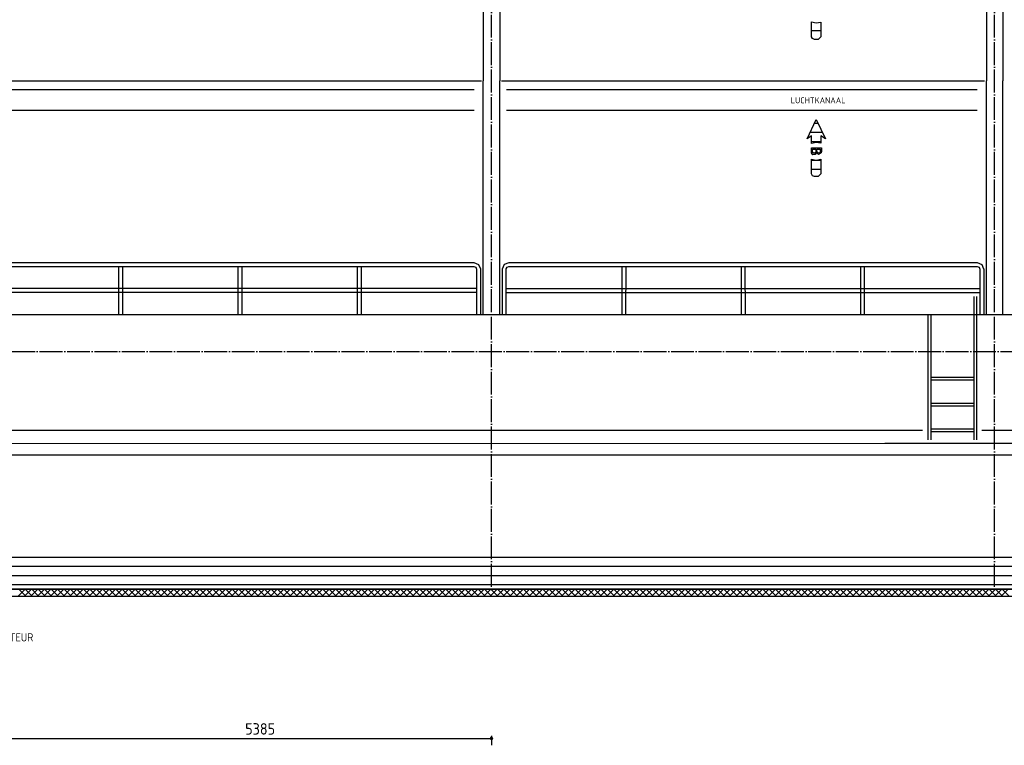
# Model space of a CAD drawing. Extents: x -37450 to 20409, y -12428 to 23550.
# Tile 48 of 55: x -2545 to 8218, y 6591 to 14521. Entities that reach past the tile are written whole.
import ezdxf

# ---------------------------------------------------------------- set-up
doc = ezdxf.new("R2010")
doc.units = 0
doc.header["$MEASUREMENT"] = 0
for name, pattern in [('DASHDOT', [300, 250, -25, 0, -25]), ('DASHED', [75, 50, -25]), ('DOT', [50, 0, -50])]:
    doc.linetypes.add(name, pattern=pattern)
for name, color, linetype in [('LAYER01', 7, 'CONTINUOUS'), ('LAYER105', 7, 'DOT'), ('LAYER107', 2, 'DOT'), ('LAYER28', 1, 'CONTINUOUS'), ('LAYER56', 2, 'DASHED')]:
    doc.layers.add(name, color=color, linetype=linetype)
doc.styles.get("Standard").update_dxf_attribs({"font": 'isocp.shx'})

msp = doc.modelspace()

# ---------------------------------------------------------------- linework, layer by layer
at = {"layer": 'LAYER01', "color": 1, "linetype": 'DASHDOT'}
for p, q in [((2612.1851, 8323.49855), (2612.1851, 21985.49955)), ((8112.18795, 8323.49855), (8112.18795, 21985.49955)), ((-33537.8174, 10896.49965), (20409.1873, 10896.49965))]:
    msp.add_line(p, q, dxfattribs=at)
at = {"layer": 'LAYER01', "color": 1, "linetype": 'Continuous'}
for p, q in [((-2778.2524, 13851.87685), (2502.6249, 13851.87685)), ((2721.74795, 13851.87685), (8002.623, 13851.87685)), ((9542.1875, 11296.5004), (-19447.81495, 11296.5004)), ((-13306.8161, 10033.8745), (7324.74975, 10033.8745)), ((7971.4981, 10033.8745), (9031.7505, 10033.8745)), ((-13306.8161, 9884.2499), (6911.18545, 9891.49935)), ((6911.18545, 9891.49935), (9177.1866, 9891.49935)), ((-13805.6885, 9766.5001), (9080.18495, 9766.5001)), ((-2777.1267, 8296.68655), (13972.18475, 8295.8748)), ((14052.1881, 8215.876), (-2768.50165, 8216.687))]:
    msp.add_line(p, q, dxfattribs=at)
at = {"layer": 'LAYER01', "color": 3, "linetype": 'Continuous'}
for p, q in [((-2776.81485, 8646.49885), (13972.18475, 8646.49885)), ((13972.18475, 8296.50115), (-2776.81485, 8296.50115))]:
    msp.add_line(p, q, dxfattribs=at)
at = {"layer": 'LAYER01', "color": 6, "linetype": 'Continuous'}
for p, q in [((13972.18475, 8545.4323), (-2776.81485, 8545.43535)), ((13972.18475, 8444.3657), (-2776.81485, 8444.36875)), ((13972.18475, 8343.30215), (-2776.81485, 8343.30215))]:
    msp.add_line(p, q, dxfattribs=at)
at = {"layer": 'LAYER01', "color": 5, "linetype": 'Continuous'}
for p, q in [((-2566.4156, 8216.6771), (-2486.41645, 8296.67435)), ((-2475.3792, 8216.6725), (-2555.3858, 8296.67665)), ((-2495.70925, 8216.6725), (-2415.71255, 8296.669)), ((-2404.66535, 8216.6672), (-2484.67215, 8296.67435)), ((-2425.00055, 8216.67025), (-2345.0037, 8296.6667)), ((-2333.95175, 8216.6649), (-2413.9559, 8296.669)), ((-2354.2942, 8216.6649), (-2274.2975, 8296.6614)), ((-2263.23795, 8216.6603), (-2343.24225, 8296.6667)), ((-2283.58555, 8216.6626), (-2203.5887, 8296.6591)), ((-2192.52435, 8216.65725), (-2272.52845, 8296.6614)), ((-2212.8792, 8216.65725), (-2132.8825, 8296.6545)), ((-2121.8107, 8216.65495), (-2201.81485, 8296.6591)), ((-2142.17035, 8216.65495), (-2062.17365, 8296.6545)), ((-2051.09445, 8216.6504), (-2131.10105, 8296.6568)), ((-2071.46665, 8216.6504), (-1991.4675, 8296.64915)), ((-1980.3808, 8216.64735), (-2060.3874, 8296.65145)), ((-2000.7553, 8216.6504), (-1920.75865, 8296.6469)), ((-1909.667, 8216.64505), (-1989.67115, 8296.64915)), ((-1930.0516, 8216.64505), (-1850.05495, 8296.64155)), ((-1838.9534, 8216.64045), (-1918.9575, 8296.6469)), ((-1859.34275, 8216.64275), (-1779.3461, 8296.63925)), ((-1768.2396, 8216.6374), (-1848.2437, 8296.64155)), ((-1788.6366, 8216.6374), (-1708.6397, 8296.63465)), ((-1697.526, 8216.63285), (-1777.5301, 8296.63925)), ((-1717.92775, 8216.63515), (-1637.93105, 8296.6316)), ((-1626.81215, 8216.63055), (-1706.8163, 8296.63465)), ((-1647.22155, 8216.63055), (-1567.2248, 8296.62705)), ((-1556.0961, 8216.6275), (-1636.1027, 8296.6316)), ((-1576.5127, 8216.6275), (-1496.51605, 8296.62705)), ((-1485.38235, 8216.6229), (-1565.38895, 8296.62935)), ((-1505.80645, 8216.6229), (-1425.80975, 8296.6194)), ((-1414.66865, 8216.62065), (-1494.6728, 8296.62475)), ((-1435.0977, 8216.6229), (-1355.1009, 8296.6194)), ((-1343.95495, 8216.6176), (-1423.95905, 8296.6217)), ((-1364.3939, 8216.6176), (-1284.39465, 8296.61485)), ((-1273.24125, 8216.613), (-1353.24535, 8296.61715)), ((-1293.68515, 8216.6153), (-1213.6859, 8296.6118)), ((-1202.5275, 8216.6107), (-1282.53165, 8296.61485)), ((-1222.9788, 8216.6107), (-1142.9821, 8296.6072)), ((-1131.81135, 8216.6054), (-1211.81795, 8296.6118)), ((-1152.27005, 8216.60765), (-1072.27335, 8296.6049)), ((-1061.0976, 8216.6031), (-1141.1042, 8296.6072)), ((-1081.56375, 8216.6031), (-1001.5671, 8296.5996)), ((-990.3839, 8216.6008), (-1070.38805, 8296.6049)), ((-1010.855, 8216.6008), (-930.85835, 8296.5996)), ((-919.6702, 8216.59545), (-999.6743, 8296.60265)), ((-940.14875, 8216.59545), (-860.15205, 8296.5927)), ((-848.9565, 8216.59315), (-928.9606, 8296.5973)), ((-869.44, 8216.59545), (-789.44325, 8296.5927)), ((-778.2428, 8216.5909), (-858.2469, 8296.595)), ((-798.7337, 8216.5886), (-718.737, 8296.58735)), ((-707.52905, 8216.58555), (-787.53325, 8296.58965)), ((-728.02495, 8216.5886), (-648.02825, 8296.5851)), ((-636.8129, 8216.58325), (-716.8195, 8296.58735)), ((-657.3211, 8216.58325), (-577.3244, 8296.57975)), ((-566.09915, 8216.57865), (-646.10335, 8296.5851)), ((-586.61235, 8216.58095), (-506.61315, 8296.57745)), ((-495.38545, 8216.5756), (-575.3896, 8296.57975)), ((-515.9061, 8216.5756), (-435.90935, 8296.5729)), ((-424.6718, 8216.57335), (-504.6759, 8296.57745)), ((-445.19735, 8216.57335), (-365.2006, 8296.5698)), ((-353.95805, 8216.56875), (-433.9622, 8296.5729)), ((-374.49105, 8216.56875), (-294.4943, 8296.56525)), ((-283.24435, 8216.5657), (-363.2485, 8296.5698)), ((-303.78225, 8216.56875), (-223.78555, 8296.56525)), ((-212.5282, 8216.5634), (-292.5348, 8296.56755)), ((-233.076, 8216.56115), (-153.0793, 8296.5599)), ((-141.81445, 8216.55885), (-221.8186, 8296.56295)), ((-162.36725, 8216.56115), (-82.3705, 8296.5576)), ((-71.10075, 8216.5558), (-151.1049, 8296.5599)), ((-91.66095, 8216.5558), (-11.66425, 8296.55305)), ((-0.38705, 8216.5512), (-80.3912, 8296.5576)), ((-20.9522, 8216.5535), (59.0445, 8296.55)), ((70.32665, 8216.5489), (-9.6775, 8296.55305)), ((49.7516, 8216.5489), (129.74835, 8296.5454)), ((141.04035, 8216.54585), (61.0362, 8296.55)), ((120.46035, 8216.54585), (200.4596, 8296.5431)), ((211.75655, 8216.5413), (131.74995, 8296.5454)), ((191.16665, 8216.5413), (271.16335, 8296.5378)), ((282.47025, 8216.539), (202.4661, 8296.5431)), ((261.8754, 8216.539), (341.87215, 8296.5378)), ((353.18395, 8216.53365), (273.1798, 8296.54005)), ((332.5817, 8216.53365), (412.57845, 8296.5332)), ((423.89765, 8216.53135), (343.89355, 8296.5355)), ((403.29045, 8216.53365), (483.2872, 8296.53015)), ((494.61135, 8216.5291), (414.60725, 8296.5332)), ((473.99675, 8216.5291), (553.99345, 8296.52555)), ((565.32505, 8216.52375), (485.32095, 8296.52785)), ((544.7055, 8216.52605), (624.7022, 8296.5233)), ((636.0388, 8216.52145), (556.03465, 8296.52555)), ((615.40935, 8216.52145), (695.4085, 8296.51795)), ((706.75495, 8216.51915), (626.7508, 8296.5233)), ((686.12055, 8216.51915), (766.1173, 8296.51565)), ((777.4687, 8216.5138), (697.4645, 8296.51795)), ((756.82435, 8216.5138), (836.8211, 8296.5111)), ((848.1824, 8216.51155), (768.1782, 8296.51565)), ((827.53315, 8216.51155), (907.5323, 8296.5111)), ((918.8961, 8216.50695), (838.892, 8296.51335)), ((898.2394, 8216.50695), (978.2361, 8296.50575)), ((989.6098, 8216.5039), (909.6057, 8296.50805)), ((968.94815, 8216.50695), (1048.94485, 8296.50345)), ((1060.3235, 8216.5016), (980.3193, 8296.50575)), ((1039.65445, 8216.5016), (1119.65115, 8296.4981)), ((1131.0397, 8216.49705), (1051.0355, 8296.50115)), ((1110.3632, 8216.49935), (1190.3599, 8296.4958)), ((1201.75345, 8216.494), (1121.7492, 8296.4981)), ((1181.06945, 8216.494), (1261.06625, 8296.49125)), ((1272.46715, 8216.4917), (1192.4629, 8296.4958)), ((1251.7782, 8216.4917), (1331.775, 8296.4882)), ((1343.18085, 8216.4871), (1263.17665, 8296.49125)), ((1322.482, 8216.4871), (1402.48125, 8296.4836)), ((1413.89445, 8216.48405), (1333.89035, 8296.4882)), ((1393.19325, 8216.48405), (1473.19, 8296.4836)), ((1484.60815, 8216.4795), (1404.60405, 8296.4836)), ((1463.89715, 8216.4795), (1543.8938, 8296.476)), ((1555.3219, 8216.4772), (1475.31775, 8296.4813)), ((1534.6059, 8216.4795), (1614.60265, 8296.476)), ((1626.03815, 8216.47415), (1546.03395, 8296.47825)), ((1605.31215, 8216.47415), (1685.30885, 8296.4714)), ((1696.7518, 8216.46955), (1616.74765, 8296.4737)), ((1676.0208, 8216.47185), (1756.0177, 8296.46835)), ((1767.4656, 8216.4673), (1687.4613, 8296.4714)), ((1746.7272, 8216.4673), (1826.72385, 8296.4638)), ((1838.1792, 8216.46425), (1758.1751, 8296.46835)), ((1817.43605, 8216.46425), (1897.4327, 8296.4615)), ((1908.893, 8216.45965), (1828.8887, 8296.4638)), ((1888.1422, 8216.45965), (1968.1389, 8296.45615)), ((1979.60665, 8216.45735), (1899.6025, 8296.4615)), ((1958.85105, 8216.45735), (2038.84775, 8296.45385)), ((2050.3229, 8216.45205), (1970.3186, 8296.45615)), ((2029.55475, 8216.45205), (2109.5539, 8296.4485)), ((2121.03655, 8216.44975), (2041.0324, 8296.45385)), ((2100.2636, 8216.45205), (2180.26275, 8296.4485)), ((2191.75015, 8216.44745), (2111.74605, 8296.45155)), ((2170.96975, 8216.4444), (2250.96665, 8296.44395)), ((2262.46395, 8216.4421), (2182.45985, 8296.44625)), ((2241.6786, 8216.4444), (2321.6753, 8296.44165)), ((2333.17755, 8216.4398), (2253.17345, 8296.44395)), ((2312.3848, 8216.4398), (2392.38165, 8296.4363)), ((2403.89135, 8216.43755), (2323.88725, 8296.4386)), ((2383.09365, 8216.43755), (2463.0903, 8296.434)), ((2474.60745, 8216.4322), (2394.60335, 8296.4363)), ((2453.8, 8216.4322), (2533.7967, 8296.42945)), ((2545.32125, 8216.4299), (2465.31715, 8296.434)), ((2524.50865, 8216.4299), (2604.50535, 8296.4264)), ((2616.0349, 8216.42455), (2536.03075, 8296.42945)), ((2595.21505, 8216.42455), (2675.2117, 8296.4218)), ((2686.7487, 8216.42225), (2606.7446, 8296.4264)), ((2665.9237, 8216.42225), (2745.92035, 8296.4218)), ((2757.4623, 8216.42), (2677.4582, 8296.4241)), ((2736.6276, 8216.4177), (2816.62675, 8296.41645)), ((2828.1761, 8216.4154), (2748.172, 8296.41955)), ((2807.33625, 8216.4177), (2887.3356, 8296.4142)), ((2898.88975, 8216.41235), (2818.8881, 8296.41645)), ((2878.0426, 8216.41235), (2958.0393, 8296.4096)), ((2969.606, 8216.4078), (2889.6019, 8296.4119)), ((2948.75125, 8216.41005), (3028.74815, 8296.40655)), ((3040.31965, 8216.4055), (2960.3155, 8296.4096)), ((3019.45765, 8216.4055), (3099.4543, 8296.402)), ((3111.03345, 8216.40245), (3031.0293, 8296.40655)), ((3090.16645, 8216.40245), (3170.16315, 8296.3997)), ((3181.74705, 8216.39785), (3101.74295, 8296.402)), ((3160.87265, 8216.39785), (3240.8695, 8296.39435)), ((3252.46085, 8216.39555), (3172.45655, 8296.3997)), ((3231.5815, 8216.39555), (3311.578, 8296.39435)), ((3323.17465, 8216.3925), (3243.17285, 8296.39435)), ((3302.28765, 8216.39025), (3382.28455, 8296.38975)), ((3393.89075, 8216.38795), (3313.88665, 8296.39205)), ((3372.9965, 8216.39025), (3452.993, 8296.3867)), ((3464.60455, 8216.38565), (3384.60005, 8296.38975)), ((3443.7004, 8216.38565), (3523.6969, 8296.38215)), ((3535.3157, 8216.3803), (3455.31385, 8296.38445)), ((3514.40885, 8216.3826), (3594.4084, 8296.37985)), ((3606.0318, 8216.378), (3526.0277, 8296.38215)), ((3585.11545, 8216.378), (3665.1146, 8296.3745)), ((3676.7479, 8216.37575), (3596.74375, 8296.37985)), ((3655.82655, 8216.37575), (3735.82075, 8296.3722)), ((3747.45905, 8216.3704), (3667.4549, 8296.3745)), ((3726.5278, 8216.3704), (3806.52695, 8296.3669)), ((3818.1755, 8216.3681), (3738.1714, 8296.3722)), ((3797.2393, 8216.3681), (3877.23845, 8296.3669)), ((3888.88665, 8216.3658), (3808.8825, 8296.3669)), ((3867.9455, 8216.36275), (3947.9397, 8296.36)), ((3959.60275, 8216.36045), (3879.5986, 8296.3646)), ((3938.65165, 8216.36275), (4018.6508, 8296.36)), ((4030.31385, 8216.3582), (3950.3147, 8296.3623)), ((4009.35785, 8216.3582), (4089.357, 8296.3547)), ((4101.03035, 8216.35285), (4021.02625, 8296.35695)), ((4080.06935, 8216.3559), (4160.06355, 8296.3524)), ((4171.74645, 8216.35055), (4091.7423, 8296.3547)), ((4150.77555, 8216.35055), (4230.76975, 8296.34705)), ((4242.4576, 8216.34825), (4162.45345, 8296.3501)), ((4221.4817, 8216.34825), (4301.48085, 8296.34475)), ((4313.1737, 8216.34295), (4233.16955, 8296.34705)), ((4292.19285, 8216.346), (4372.1874, 8296.3402)), ((4383.8852, 8216.34065), (4303.88105, 8296.34475)), ((4362.8994, 8216.34065), (4442.8936, 8296.3379)), ((4454.6013, 8216.33835), (4374.59715, 8296.3402)), ((4433.6056, 8216.34065), (4513.5998, 8296.33255)), ((4525.3174, 8216.333), (4445.31325, 8296.3379)), ((4504.31175, 8216.33605), (4584.3109, 8296.33255)), ((4596.0285, 8216.3307), (4516.0244, 8296.33485)), ((4575.02325, 8216.333), (4655.0125, 8296.32795)), ((4666.745, 8216.32615), (4586.7405, 8296.33025)), ((4645.7245, 8216.32845), (4725.72365, 8296.3249)), ((4737.45615, 8216.32385), (4657.452, 8296.32795)), ((4716.4356, 8216.32615), (4796.4298, 8296.32035)), ((4808.17225, 8216.3208), (4728.1681, 8296.32265)), ((4787.1418, 8216.3208), (4867.1364, 8296.31805)), ((4878.88335, 8216.3162), (4798.8842, 8296.32035)), ((4857.84835, 8216.3185), (4937.84255, 8296.3127)), ((4949.59985, 8216.31395), (4869.59535, 8296.31805)), ((4928.55455, 8216.31395), (5008.5537, 8296.3104)), ((5020.31595, 8216.3086), (4940.3118, 8296.3127)), ((4999.26565, 8216.31395), (5079.25985, 8296.3051)), ((5091.02705, 8216.3063), (5011.02295, 8296.3104)), ((5069.97225, 8216.3086), (5149.96645, 8296.3051)), ((5161.74315, 8216.304), (5081.73905, 8296.30815)), ((5140.6784, 8216.3063), (5220.6726, 8296.3005)), ((5232.4543, 8216.2987), (5152.4502, 8296.3028)), ((5211.3846, 8216.30095), (5291.38375, 8296.2982)), ((5303.1708, 8216.2964), (5223.16665, 8296.3005)), ((5282.0957, 8216.2987), (5362.08495, 8296.2929)), ((5373.8819, 8216.2941), (5293.88275, 8296.29515)), ((5352.7973, 8216.2941), (5432.7965, 8296.2906)), ((5444.598, 8216.28875), (5364.5939, 8296.2929)), ((5423.50845, 8216.29105), (5503.50265, 8296.28525)), ((5515.3141, 8216.28645), (5435.31, 8296.2906)), ((5494.21465, 8216.28645), (5574.20885, 8296.28295)), ((5586.0256, 8216.2842), (5506.0215, 8296.28525)), ((5564.9208, 8216.28645), (5644.9154, 8296.2784)), ((5656.7417, 8216.27885), (5576.7376, 8296.28295)), ((5635.62735, 8216.27885), (5715.62655, 8296.2784)), ((5727.45285, 8216.27655), (5647.4537, 8296.2784)), ((5706.3385, 8216.27885), (5786.3327, 8296.27305)), ((5798.16895, 8216.2712), (5718.16485, 8296.27535)), ((5777.0447, 8216.27425), (5857.0389, 8296.27075)), ((5868.8854, 8216.2689), (5788.8813, 8296.27305)), ((5847.75125, 8216.2712), (5927.74545, 8296.2654)), ((5939.59655, 8216.26665), (5859.59245, 8296.26845)), ((5918.4574, 8216.26665), (5998.45655, 8296.2631)), ((6010.31265, 8216.2613), (5930.30855, 8296.2654)), ((5989.1636, 8216.26435), (6069.1578, 8296.25855)), ((6081.0238, 8216.259), (6001.01965, 8296.2631)), ((6059.86975, 8216.259), (6139.86895, 8296.25625)), ((6151.74025, 8216.2567), (6071.73575, 8296.25855)), ((6130.5813, 8216.2567), (6210.5755, 8296.2509)), ((6222.4514, 8216.25135), (6142.45225, 8296.25625)), ((6201.28745, 8216.25135), (6281.28165, 8296.2509)), ((6293.1675, 8216.2491), (6213.1634, 8296.2509)), ((6271.99365, 8216.25135), (6351.98785, 8296.2433)), ((6363.8836, 8216.2445), (6283.87945, 8296.24865)), ((6342.7002, 8216.2468), (6422.69895, 8296.2433)), ((6434.59475, 8216.2422), (6354.5906, 8296.24635)), ((6413.41095, 8216.2445), (6493.40515, 8296.2387)), ((6505.3108, 8216.23915), (6425.3067, 8296.241)), ((6484.1179, 8216.23915), (6564.1121, 8296.2364)), ((6576.02235, 8216.2346), (6496.0182, 8296.2387)), ((6554.82405, 8216.2369), (6634.81825, 8296.2311)), ((6646.73845, 8216.2323), (6566.7343, 8296.23335)), ((6625.53025, 8216.2323), (6705.52445, 8296.2288)), ((6717.44995, 8216.22695), (6637.4504, 8296.2311)), ((6696.2364, 8216.22925), (6776.2306, 8296.22345)), ((6788.16605, 8216.22465), (6708.16195, 8296.2288)), ((6766.9426, 8216.22465), (6846.94215, 8296.22345)), ((6858.88215, 8216.2224), (6778.878, 8296.22345)), ((6837.6541, 8216.22465), (6917.6483, 8296.2166)), ((6929.59365, 8216.21705), (6849.58955, 8296.22115)), ((6908.3603, 8216.21935), (6988.3545, 8296.2166)), ((7000.30975, 8216.21475), (6920.30565, 8296.21885)), ((6979.06645, 8216.21705), (7059.06065, 8296.21125)), ((7071.0205, 8216.21245), (6991.02175, 8296.21355)), ((7049.77265, 8216.21245), (7129.7722, 8296.20895)), ((7141.7366, 8216.2071), (7061.7325, 8296.21125)), ((7120.48415, 8216.2094), (7200.47835, 8296.2036)), ((7212.45345, 8216.20485), (7132.44935, 8296.20665)), ((7191.185, 8216.20485), (7271.18455, 8296.2013)), ((7283.1642, 8216.1995), (7203.1601, 8296.2036)), ((7261.8965, 8216.20255), (7341.8907, 8296.19675)), ((7353.8803, 8216.1972), (7273.8762, 8296.2013)), ((7332.6027, 8216.1972), (7412.5969, 8296.1937)), ((7424.59185, 8216.1949), (7344.5877, 8296.19675)), ((7403.30885, 8216.1972), (7483.30305, 8296.1891)), ((7495.3079, 8216.1896), (7415.3038, 8296.1937)), ((7474.01505, 8216.19265), (7554.0146, 8296.1891)), ((7566.01945, 8216.1873), (7486.0199, 8296.1891)), ((7544.72655, 8216.1896), (7624.72075, 8296.1838)), ((7636.73555, 8216.185), (7556.7314, 8296.18685)), ((7615.43275, 8216.185), (7695.42695, 8296.1815)), ((7707.45165, 8216.17965), (7627.4475, 8296.1838)), ((7686.1389, 8216.1827), (7766.1331, 8296.1769)), ((7778.16315, 8216.17735), (7698.15825, 8296.1792)), ((7756.84585, 8216.17735), (7836.84465, 8296.17385)), ((7848.87925, 8216.1728), (7768.8751, 8296.1769)), ((7827.5566, 8216.1751), (7907.5508, 8296.1693)), ((7919.59, 8216.16975), (7839.5912, 8296.17385)), ((7898.2582, 8216.16975), (7978.257, 8296.167)), ((7990.3061, 8216.16745), (7910.30195, 8296.1693)), ((7968.96895, 8216.16975), (8048.96315, 8296.16165)), ((8061.0176, 8216.16285), (7981.01805, 8296.167)), ((8039.6759, 8216.16285), (8119.6701, 8296.16165)), ((8131.7337, 8216.1598), (8051.7296, 8296.16165)), ((8110.3821, 8216.16285), (8190.3763, 8296.15705)), ((8202.4498, 8216.15525), (8122.4457, 8296.15935)), ((8181.08825, 8216.15755), (8261.08705, 8296.1548)), ((8273.1613, 8216.15295), (8193.1572, 8296.15705))]:
    msp.add_line(p, q, dxfattribs=at)
at = {"layer": 'LAYER105', "color": 1, "linetype": 'Continuous'}
for p, q in [((6111.74775, 14334.8419), (6111.74775, 14496.90855)), ((6111.74775, 14496.90855), (6161.5921, 14485.8734)), ((6161.5921, 14485.8734), (6211.763, 14494.8303)), ((6211.7481, 14494.87455), (6211.7481, 14334.8755)), ((6120.541, 14313.63375), (6111.7527, 14334.8419)), ((6211.7481, 14334.8755), (6181.74665, 14304.8752)), ((6141.74955, 14304.84465), (6120.541, 14313.63375)), ((6181.74665, 14304.84465), (6141.74955, 14304.84465)), ((6061.7504, 13219.8761), (6161.7504, 13429.8767)), ((6161.7504, 13429.8767), (6261.7508, 13219.8761)), ((6111.74775, 13249.8764), (6061.7504, 13219.8761)), ((6111.74775, 13167.81465), (6111.74775, 13249.8764)), ((6261.7508, 13219.8761), (6211.7481, 13249.8764)), ((6211.7481, 13249.8764), (6211.7481, 13169.87305)), ((6161.5921, 13178.82995), (6111.84195, 13167.8299)), ((6211.7481, 13169.87305), (6161.5921, 13178.82995)), ((6111.74775, 12835.7193), (6111.74775, 12997.78135)), ((6111.74775, 12997.78135), (6161.5921, 12986.7462)), ((6161.5921, 12986.7462), (6211.763, 12995.7031)), ((6211.7481, 12995.75195), (6211.7481, 12835.7483)), ((6120.53605, 12814.505), (6111.74775, 12835.7193)), ((6141.74955, 12805.71745), (6120.53605, 12814.505)), ((6211.7481, 12835.7483), (6181.74665, 12805.74645)), ((6181.74665, 12805.71745), (6141.74955, 12805.71745))]:
    msp.add_line(p, q, dxfattribs=at)
at = {"layer": 'LAYER105', "color": 2, "linetype": 'Continuous'}
for p, q in [((6211.7481, 14398.35815), (6111.74775, 14398.35815)), ((6181.83555, 13387.69225), (6141.66525, 13387.69225)), ((6229.9629, 13286.6287), (6093.5383, 13286.6287)), ((6211.7481, 13185.5591), (6111.74775, 13185.5591)), ((6119.99665, 13084.49555), (6108.7494, 13084.49555)), ((6170.2469, 13084.49555), (6158.99925, 13084.49555)), ((6217.9386, 13084.49555), (6206.686, 13084.49555)), ((6211.7481, 12983.4259), (6111.74775, 12983.4259)), ((6211.7481, 12882.36235), (6111.74775, 12882.36235))]:
    msp.add_line(p, q, dxfattribs=at)
at = {"layer": 'LAYER105', "color": 5, "linetype": 'Continuous'}
for p, q in [((6110.5011, 13065.84475), (6108.7246, 13083.58915)), ((6108.7494, 13083.65785), (6108.7494, 13120.25145)), ((6108.7494, 13120.25145), (6170.2469, 13120.25145)), ((6126.01395, 13045.79925), (6110.52055, 13065.80965)), ((6119.99665, 13082.4707), (6119.99665, 13106.5933)), ((6119.99665, 13106.5933), (6139.99785, 13106.5933)), ((6123.00035, 13068.2205), (6120.03135, 13082.5058)), ((6139.49815, 13059.288), (6122.98545, 13068.2297)), ((6151.2947, 13046.933), (6126.01395, 13045.79925)), ((6156.0005, 13068.2205), (6139.49815, 13059.288)), ((6139.99785, 13106.5933), (6158.99925, 13106.5933)), ((6164.9372, 13068.2205), (6151.2947, 13046.933)), ((6158.99925, 13082.4707), (6156.03525, 13068.2205)), ((6158.99925, 13106.5933), (6158.99925, 13082.4707)), ((6188.4613, 13048.01635), (6164.8876, 13068.1854)), ((6170.2469, 13120.25145), (6217.9386, 13120.25145)), ((6170.2469, 13083.65785), (6170.2469, 13106.5933)), ((6170.2469, 13106.5933), (6185.68535, 13106.5933)), ((6174.4381, 13068.8141), (6170.2812, 13083.65325)), ((6188.7783, 13062.84025), (6174.4282, 13068.75915)), ((6185.68535, 13106.5933), (6206.686, 13106.5933)), ((6214.999, 13064.0625), (6188.4613, 13048.01635)), ((6203.1231, 13068.8141), (6188.7783, 13062.84025)), ((6206.686, 13083.65785), (6203.133, 13068.8431)), ((6206.686, 13106.5933), (6206.686, 13083.65785)), ((6217.9386, 13083.65785), (6214.97955, 13064.07775)), ((6217.9386, 13120.25145), (6217.9386, 13083.65785))]:
    msp.add_line(p, q, dxfattribs=at)
at = {"layer": 'LAYER107', "color": 1, "linetype": 'Continuous'}
for p, q in [((2616.82165, 6680.1407), (2600.0494, 6674.69255)), ((2600.0494, 6674.69255), (2600.0494, 6657.05645)), ((2612.1851, 6695.874), (2612.1851, 6590.876)), ((2627.186, 6665.8745), (2616.82165, 6680.1407)), ((2600.0494, 6657.05645), (2616.82165, 6651.60905)), ((2616.82165, 6651.60905), (2627.186, 6665.8745)), ((2627.186, 6665.8745), (2627.186, 6665.8745))]:
    msp.add_line(p, q, dxfattribs=at)
at = {"layer": 'LAYER107', "color": 5, "linetype": 'Continuous'}
msp.add_line((-19387.81435, 6665.8745), (2612.1851, 6665.8745), dxfattribs=at)
at = {"layer": 'LAYER28', "color": 1, "linetype": 'Continuous'}
for p, q in [((2522.1855, 15334.1263), (2522.1855, 13851.87685)), ((2702.18735, 15334.1263), (2702.18735, 13851.87685)), ((8022.18855, 15334.1263), (8022.18855, 13851.87685)), ((8202.18735, 15334.1263), (8202.18735, 13851.87685)), ((2522.1855, 11296.5004), (2522.1855, 13851.87685)), ((2702.18735, 11296.5004), (2702.18735, 13851.87685)), ((8022.18855, 11296.5004), (8022.18855, 13851.87685)), ((8202.18735, 11296.5004), (8202.18735, 13851.87685)), ((-2694.56425, 11867.5934), (2420.9358, 11867.5934)), ((2420.9358, 11867.5934), (2471.2055, 11846.77125)), ((2471.2055, 11846.77125), (2492.02805, 11796.50115)), ((2732.1865, 11796.50115), (2753.81545, 11847.57765)), ((2753.81545, 11847.57765), (2805.43365, 11867.5934)), ((2805.43615, 11867.5934), (7920.9358, 11867.5934)), ((7920.9358, 11867.5934), (7971.2059, 11846.77125)), ((7971.2059, 11846.77125), (7992.02805, 11796.50115)), ((-2696.6894, 11825.40435), (2420.9358, 11825.40435)), ((-1463.3772, 11825.62715), (-1463.501, 11297.2824)), ((-1421.12615, 11825.62715), (-1421.25235, 11297.2824)), ((-159.06425, 11825.40435), (-158.93805, 11297.0642)), ((-116.81315, 11825.40435), (-116.68945, 11297.0642)), ((1145.2487, 11825.62715), (1145.37485, 11297.2824)), ((1187.4998, 11825.62715), (1187.6235, 11297.2824)), ((2420.9358, 11825.40435), (2441.8497, 11816.4528)), ((2441.8497, 11816.4528), (2449.8066, 11795.14085)), ((2449.81155, 11795.15535), (2449.93535, 11297.49985)), ((2492.0603, 11796.50115), (2492.18635, 11297.49985)), ((2732.1865, 11296.59425), (2732.1865, 11796.50115)), ((2774.4375, 11796.50115), (2782.89415, 11816.9182)), ((2774.4375, 11296.59425), (2774.4375, 11796.50115)), ((2782.89415, 11816.9182), (2803.3108, 11825.3746)), ((2803.3108, 11825.40435), (7920.9358, 11825.40435)), ((4036.623, 11825.62715), (4036.4994, 11297.2824)), ((4078.87155, 11825.62715), (4078.74795, 11297.2824)), ((5340.9363, 11825.40435), (5341.0599, 11297.0642)), ((5383.1848, 11825.40435), (5383.31335, 11297.0642)), ((6645.2492, 11825.62715), (6645.37275, 11297.2824)), ((6687.4977, 11825.62715), (6687.62665, 11297.2824)), ((7920.9358, 11825.40435), (7941.848, 11816.4528)), ((7941.848, 11816.4528), (7949.80925, 11795.14085)), ((7949.80925, 11795.15535), (7949.9382, 11297.49985)), ((7992.06315, 11796.50115), (7992.18675, 11297.49985)), ((2449.87355, 11582.22045), (-2725.50105, 11582.53175)), ((2449.87355, 11540.03065), (-2725.50105, 11540.3427)), ((2774.4993, 11582.22045), (7949.8741, 11582.53175)), ((2774.4993, 11540.03065), (7949.8741, 11540.3427)), ((7887.1887, 9930.49925), (7887.1887, 11496.5004)), ((7917.1852, 9930.49925), (7917.1852, 11496.5004)), ((7387.1872, 9930.49925), (7387.1872, 11296.5004)), ((7417.18445, 9930.49925), (7417.18445, 11296.5004)), ((7414.18535, 10614.0007), (7890.18705, 10614.0007)), ((7414.18535, 10583.99885), (7890.18705, 10583.99885)), ((7414.18535, 10331.4995), (7890.18705, 10331.4995)), ((7414.18535, 10301.5007), (7890.18705, 10301.5007)), ((7414.18535, 10048.999), (7890.18705, 10048.999)), ((7414.18535, 10018.9995), (7890.18705, 10018.9995))]:
    msp.add_line(p, q, dxfattribs=at)
at = {"layer": 'LAYER56', "color": 5, "linetype": 'Continuous'}
for p, q in [((-2722.25245, 13758.9981), (2422.74935, 13758.9981)), ((2777.7479, 13758.9981), (7922.74705, 13758.9981)), ((-2722.25245, 13533.9981), (2422.74935, 13533.9981)), ((2777.7479, 13533.9981), (7922.74705, 13533.9981))]:
    msp.add_line(p, q, dxfattribs=at)

# ---------------------------------------------------------------- texts
at = {"layer": 'LAYER107', "color": 1}
for s, height, p in [('LUCHTKANAAL ', 65, (5882.7503, 13606.87715)), ('UITVOERING VOLGENS', 90, (-3832.2506, 7905.87465)), ('TEKENINGEN CONSTRUCTEUR', 90, (-3832.2506, 7725.8751))]:
    msp.add_text(s, height=height, dxfattribs=at).set_placement(p)
at = {"layer": 'LAYER107', "color": 2}
msp.add_text('5385', height=125, dxfattribs=at).set_placement((-80.3145, 6707.547))

doc.saveas('drawing.dxf')
